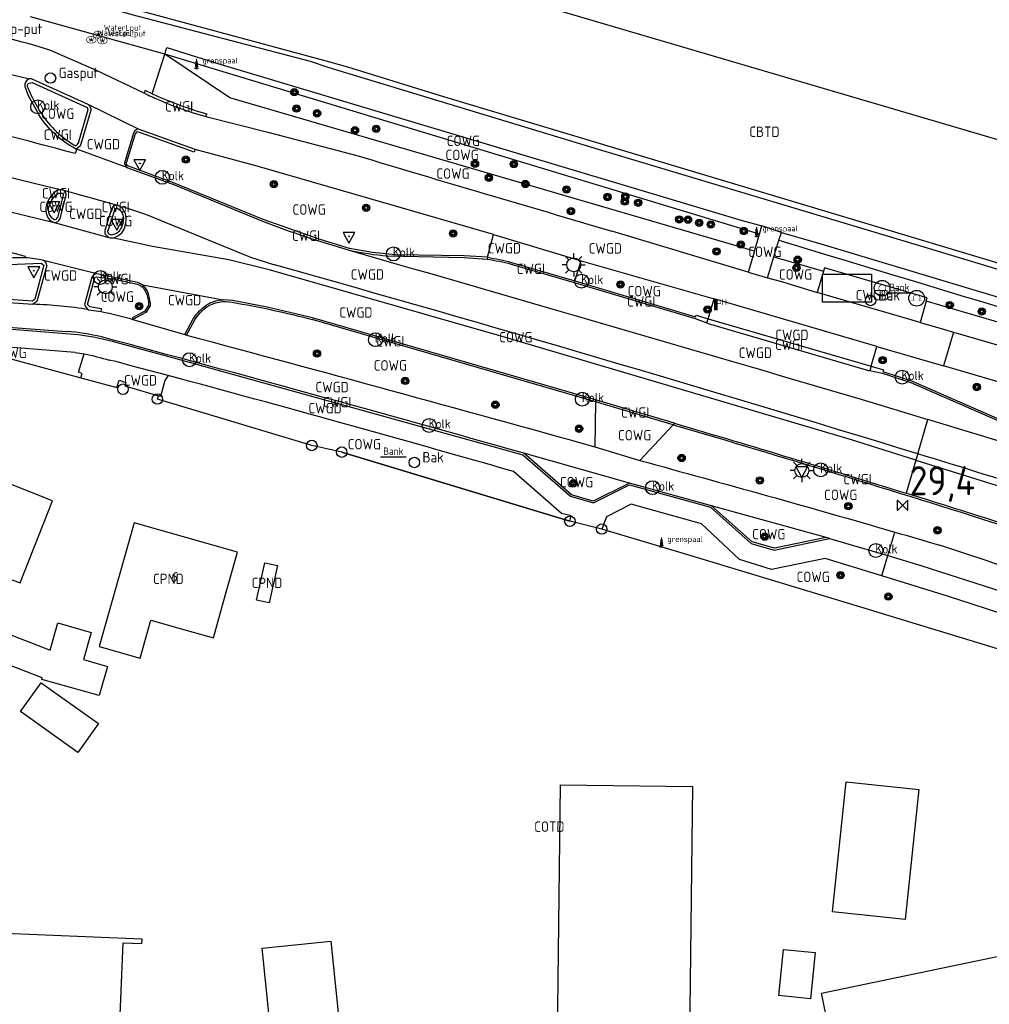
# Model space of a CAD drawing. Header units: metres. Extents: x 159597 to 163409, y 443622 to 446014.
# Tile 20 of 68: x 160269 to 160352, y 445674 to 445759. Entities that reach past the tile are written whole.
import ezdxf
from ezdxf.enums import TextEntityAlignment as Align

# ---------------------------------------------------------------- set-up
doc = ezdxf.new("R2010")
doc.units = ezdxf.units.M
doc.header["$LTSCALE"] = 4
doc.layers.get('0').update_dxf_attribs({"linetype": 'CONTINUOUS'})
for name, color, linetype in [('CBTD', 7, 'CONTINUOUS'), ('COTD', 7, 'CONTINUOUS'), ('COWG', 7, 'CONTINUOUS'), ('CPND', 7, 'CONTINUOUS'), ('CWGD', 7, 'CONTINUOUS'), ('CWGI', 7, 'CONTINUOUS'), ('G_BTD', 3, 'CONTINUOUS'), ('G_OTD', 32, 'CONTINUOUS'), ('G_OWG', 6, 'CONTINUOUS'), ('G_PND', 1, 'CONTINUOUS'), ('G_WGD', 7, 'CONTINUOUS'), ('G_WGI', 1, 'CONTINUOUS'), ('LSHD', 3, 'CONTINUOUS'), ('NAR', 7, 'CONTINUOUS'), ('PPALHM', 10, 'CONTINUOUS'), ('PVGO', 102, 'CONTINUOUS')]:
    doc.layers.add(name, color=color, linetype=linetype)
for name, color, linetype, true_color in [('PBAK', 7, 'CONTINUOUS', 0xbd2877), ('PBRD', 7, 'CONTINUOUS', 0xbd2877), ('PPAL', 7, 'CONTINUOUS', 0xbd2877), ('PPUT', 7, 'CONTINUOUS', 0xbd2877), ('PSTM', 7, 'CONTINUOUS', 0xde7233)]:
    doc.layers.add(name, color=color, linetype=linetype, true_color=true_color)
doc.styles.add('ISO', font='ISO')
doc.styles.get("Standard").update_dxf_attribs({"font": 'ISO'})

# ---------------------------------------------------------------- blocks, each defined once
blk = doc.blocks.new('verkeersbord-pl')
at = {"linetype": 'Continuous'}
blk.add_circle((0, 0), 0.03, dxfattribs=at)
blk = doc.blocks.new('boom')
at = {"color": 0}
for radius in [0.315, 0.225, 0.135]:
    blk.add_circle((0, 0), radius, dxfattribs=at)
blk = doc.blocks.new('lichtmast')
at = {"color": 0}
for p, q in [((0, 0.6), (0, 1)), ((-0.6, 0), (-1, 0)), ((-0.707, 0.707), (-0.424, 0.424)), ((0.424, 0.424), (0.707, 0.707)), ((0.6, 0), (1, 0)), ((-0.424, -0.424), (-0.707, -0.707)), ((0, -0.6), (0, -1)), ((0.424, -0.424), (0.707, -0.707))]:
    blk.add_line(p, q, dxfattribs=at)
blk.add_circle((0, 0), 0.6, dxfattribs=at)
blk = doc.blocks.new('grensmarkering')
at = {"linetype": 'ByBlock', "lineweight": -2}
h = blk.add_hatch(color=0, dxfattribs=at)
h.dxf.hatch_style = 1
h.paths.add_polyline_path([(0.089, 0.55, 0.219912), (0.05, 0.614, -0.457379), (0.044, 0.659, 2.245674), (-0.044, 0.659, -0.457379), (-0.05, 0.614, 0.219912), (-0.089, 0.55), (-0.149, 0.045), (-0.178, 0.045), (-0.178, 0.015, 0.018367), (-0.1, 0.005, -0.954633), (0.1, 0.005, 0.018367), (0.178, 0.015), (0.178, 0.045), (0.149, 0.045)])
at = {"linetype": 'ByBlock', "lineweight": -2, "true_color": 0x681648}
h = blk.add_hatch(color=219, dxfattribs=at)
h.dxf.hatch_style = 1
h.paths.add_polyline_path([(0.1, 0, 1), (-0.1, 0, 1)])
at = {"linetype": 'ByBlock', "lineweight": -2}
h = blk.add_hatch(color=0, dxfattribs=at)
h.dxf.hatch_style = 1
h.paths.add_polyline_path([(0.178, -0.045, -0.022381), (0.083, -0.056, -0.528879), (-0.083, -0.056, -0.022381), (-0.178, -0.045), (-0.178, -0.134, 0.083333), (0.178, -0.134)])
at = {"color": 0, "linetype": 'ByBlock', "lineweight": -2}
blk.add_attdef('GRENSMARKERING', (0.5, 0.35), '', height=0.5, dxfattribs=at)
blk = doc.blocks.new('strooikist')
at = {"color": 0}
blk.add_circle((0, 0), 0.45, dxfattribs=at)
at = {"color": 0, "style": 'ISO'}
blk.add_attdef('STROOIKIST', (0.7, 0), '', height=0.9, dxfattribs=at)
blk = doc.blocks.new('abri')
at = {"color": 0}
for p, q in [((-2.1, 1.2), (2.1, 1.2)), ((-2.1, -1.2), (-2.1, 1.2)), ((2.1, 1.2), (2.1, -1.2)), ((2.1, -1.2), (-2.1, -1.2))]:
    blk.add_line(p, q, dxfattribs=at)
at = {"color": 0, "linetype": 'Continuous', "style": 'ISO', "flags": 2}
blk.add_attdef('ABRI', text='', height=0.8, dxfattribs=at).set_placement((0, 0), align=Align.MIDDLE_CENTER)
blk = doc.blocks.new('kolk')
at = {"color": 0}
blk.add_circle((0, 0), 0.6, dxfattribs=at)
at = {"color": 0, "linetype": 'Continuous', "style": 'ISO'}
blk.add_attdef('KOLK', (-0.043, -0.262), '', height=0.8, dxfattribs=at)
blk = doc.blocks.new('verkeersbord')
at = {"color": 0}
for p, q in [((0.502, 0.322), (-0.504, 0.322)), ((-0.504, 0.322), (-0.001, -0.6)), ((-0.001, -0.6), (0.502, 0.322))]:
    blk.add_line(p, q, dxfattribs=at)
blk = doc.blocks.new('klok')
at = {"color": 0}
blk.add_circle((0, 0), 0.45, dxfattribs=at)
at = {"style": 'ISO'}
blk.add_attdef('KLOK', (0.7, 0), '', height=0.9, dxfattribs=at)
blk = doc.blocks.new('verkeersteller')
at = {"color": 0}
blk.add_circle((0, 0), 0.45, dxfattribs=at)
blk = doc.blocks.new('afsl-gas')
at = {"color": 0}
blk.add_circle((0, 0), 0.45, dxfattribs=at)
at = {"color": 0, "style": 'ISO'}
blk.add_attdef('AFSL-GAS', (0.7, 0), '', height=0.9, dxfattribs=at)
blk = doc.blocks.new('waterleidingput')
at = {"linetype": 'ByBlock', "lineweight": -2}
h = blk.add_hatch(color=0, dxfattribs=at)
h.dxf.hatch_style = 1
edge = h.paths.add_edge_path()
edge.add_spline(control_points=[(0.442, 0), (0.442, 0.043), (0.43, 0.087), (0.364, 0.201), (0.283, 0.258), (0.091, 0.323), (-0.019, 0.329), (-0.222, 0.288), (-0.313, 0.241), (-0.416, 0.124), (-0.441, 0.064), (-0.443, -0.058), (-0.419, -0.119), (-0.335, -0.218), (-0.276, -0.257), (-0.097, -0.325), (0.037, -0.332), (0.27, -0.27), (0.37, -0.201), (0.433, -0.076), (0.442, -0.038), (0.442, 0)], knot_values=[0, 0, 0, 0, 0.380029, 0.380029, 1.118666, 1.118666, 1.857303, 1.857303, 2.59594, 2.59594, 3.13294, 3.13294, 3.66994, 3.66994, 4.20694, 4.20694, 5.079565, 5.079565, 5.952189, 5.952189, 6.283185, 6.283185, 6.283185, 6.283185], degree=3, periodic=0)
edge = h.paths.add_edge_path(flags=16)
edge.add_ellipse((0, 0), major_axis=(0.392, 0), ratio=0.689655, start_angle=0, end_angle=360)
h = blk.add_hatch(color=0, dxfattribs=at)
h.dxf.hatch_style = 1
h.paths.add_polyline_path([(-0.05, -0.087, -0.141608), (-0.088, -0.047), (-0.1, -0.087), (-0.175, 0.175), (-0.225, 0.175), (-0.125, -0.175), (-0.075, -0.175)])
at = {"linetype": 'ByBlock', "lineweight": -2, "true_color": 0x104b6e}
h = blk.add_hatch(color=156, dxfattribs=at)
h.dxf.hatch_style = 1
h.paths.add_polyline_path([(0.1, 0, 1), (-0.1, 0, 1)])
at = {"linetype": 'ByBlock', "lineweight": -2}
h = blk.add_hatch(color=0, dxfattribs=at)
h.dxf.hatch_style = 1
h.paths.add_polyline_path([(0.025, 0.175), (-0.025, 0.175), (-0.05, 0.086, -0.269854), (0.05, 0.086)])
h = blk.add_hatch(color=0, dxfattribs=at)
h.dxf.hatch_style = 1
h.paths.add_polyline_path([(0.225, 0.175), (0.175, 0.175), (0.1, -0.087), (0.088, -0.047, -0.141608), (0.05, -0.087), (0.075, -0.175), (0.125, -0.175)])
at = {"color": 0, "linetype": 'ByBlock', "lineweight": -2}
blk.add_attdef('WATERLEIDINGPUT', (0.5, 0.35), '', height=0.5, dxfattribs=at)
blk = doc.blocks.new('haltepaal')
at = {"linetype": 'ByBlock', "lineweight": -2}
h = blk.add_hatch(color=0, dxfattribs=at)
h.dxf.hatch_style = 1
h.paths.add_polyline_path([(0.15, 0.45), (0.45, 0.45), (0.45, 0.8), (-0.15, 0.8), (-0.15, -0.1), (0, -0.1, -0.414214), (-0.1, 0, -1), (0.1, 0, -0.414214), (0, -0.1), (0.15, -0.1)])
h.paths.add_polyline_path([(0.15, 0.5), (0.15, 0.75), (0.4, 0.75), (0.4, 0.5)], flags=16)
at = {"linetype": 'ByBlock', "lineweight": -2, "true_color": 0x681648}
h = blk.add_hatch(color=219, dxfattribs=at)
h.dxf.hatch_style = 1
h.paths.add_polyline_path([(0.1, 0, 1), (-0.1, 0, 1)])
at = {"color": 0, "linetype": 'ByBlock', "lineweight": -2}
blk.add_attdef('HALTEPAAL', (0.5, 0.35), '', height=0.5, dxfattribs=at)
blk = doc.blocks.new('fietsklem')
at = {"color": 0, "linetype": 'Continuous', "const_width": 0.05}
blk.add_lwpolyline([(-0.486, -0.199), (-0.21, -0.199, -2.286164), (0.219, -0.199), (0.48, -0.199)], format="xyb", dxfattribs=at)
at = {"color": 0}
blk.add_circle((0, 0), 0.675, dxfattribs=at)
blk = doc.blocks.new('bank')
at = {"color": 0}
blk.add_line((1.1, 0), (-1.1, 0), dxfattribs=at)
at = {"color": 0, "linetype": 'Continuous', "style": 'ISO'}
blk.add_attdef('BANK', text='', height=0.65, rotation=360, dxfattribs=at).set_placement((0, 0.5), align=Align.MIDDLE_CENTER)
blk = doc.blocks.new('kilometerpaal')
at = {"color": 0}
for p, q in [((-0.442, 0.442), (0.442, -0.442)), ((-0.442, -0.442), (-0.442, 0.442)), ((0.442, 0.442), (-0.442, -0.442)), ((0.442, -0.442), (0.442, 0.442))]:
    blk.add_line(p, q, dxfattribs=at)
at = {"color": 0, "style": 'ISO'}
blk.add_attdef('KILOMETERPAAL', (0.591, 0.868), '', height=2.5, dxfattribs=at)

msp = doc.modelspace()

# ---------------------------------------------------------------- linework, layer by layer
at = {"layer": 'G_BTD', "linetype": 'Continuous', "transparency": 33554687}
for points in [[(160275.548, 445771.568), (160298.916, 445764.483), (160300.58, 445764.133), (160377.196, 445741.556)], [(160273.707, 445763.698), (160275.216, 445763.085), (160274.846, 445760.97), (160294, 445755.759), (160295.569, 445755.332), (160297.001, 445754.942), (160304.985, 445752.457), (160389.332, 445727.17)]]:
    msp.add_lwpolyline(points, dxfattribs=at)
at = {"layer": 'G_OTD', "linetype": 'Continuous', "transparency": 33554687}
for points in [[(160270.731, 445702.34), (160266.619, 445703.902), (160267.5, 445706.227), (160271.404, 445704.725), (160272.064, 445707.062), (160274.942, 445706.247), (160274.281, 445703.904), (160276.338, 445703.321), (160275.627, 445700.801), (160270.691, 445702.199), (160270.731, 445702.34)], [(160273.795, 445695.914), (160268.866, 445699.422), (160270.64, 445701.915), (160275.569, 445698.407), (160273.795, 445695.914)], [(160315.338, 445693.132), (160326.701, 445692.989), (160326.424, 445668.972), (160315.062, 445669.115), (160315.338, 445693.132)], [(160338.759, 445682.173), (160339.937, 445693.384), (160346.202, 445692.729), (160345.025, 445681.519), (160338.759, 445682.173)], [(160268.03, 445666.581), (160268.241, 445671.495), (160266.415, 445671.574), (160266.792, 445680.38), (160279.292, 445679.856), (160279.274, 445679.433), (160277.673, 445679.502), (160277.214, 445668.518), (160278.555, 445668.461), (160278.44, 445665.724), (160266.156, 445666.248), (160266.174, 445666.663), (160268.03, 445666.581)], [(160230.435, 445651.846), (160233.28, 445652.058), (160236.972, 445652.353), (160237.222, 445650.178), (160264.966, 445653.25), (160264.823, 445654.178), (160277.484, 445656.374), (160289.658, 445658.479), (160314.83, 445662.765), (160326.18, 445665.188), (160339.211, 445668.507), (160337.817, 445675.197), (160340.974, 445675.855), (160359.007, 445679.612), (160361.206, 445669.057), (160378.65, 445673.437), (160384.648, 445674.815), (160394.184, 445676.918)], [(160295.569, 445679.667), (160296.464, 445670.959), (160290.564, 445670.353), (160289.669, 445679.061), (160295.569, 445679.667)], [(160337.273, 445678.671), (160336.863, 445674.692), (160334.153, 445674.971), (160334.563, 445678.95), (160337.273, 445678.671)]]:
    msp.add_lwpolyline(points, dxfattribs=at)
at = {"layer": 'G_OWG', "linetype": 'Continuous', "transparency": 33554687}
for points in [[(160332.052, 445739.074), (160286.891, 445752.267), (160281.278, 445756.022)], [(160332.476, 445740.523), (160281.278, 445756.022)], [(160332.476, 445740.523), (160332.691, 445741.259)], [(160332.052, 445739.074), (160332.476, 445740.523)], [(160334.159, 445740.013), (160334.363, 445740.686)], [(160333.727, 445738.585), (160334.159, 445740.013)], [(160332.052, 445739.074), (160331.518, 445737.249)], [(160333.182, 445736.779), (160333.727, 445738.585)], [(160333.727, 445738.585), (160337.98, 445737.342)], [(160396.491, 445719.901), (160360.951, 445730.632), (160346.842, 445734.754)], [(160261.569, 445731.555), (160274.056, 445728.166)], [(160316.156, 445715.813), (160296.517, 445721.764), (160293.936, 445722.337), (160280.64, 445726.334), (160280.726, 445726.611)], [(160318.373, 445726.097), (160318.292, 445722.231)], [(160318.376, 445726.253), (160318.373, 445726.097)], [(160325.173, 445724.244), (160325.058, 445724.122)], [(160325.058, 445724.122), (160322.167, 445721.045)], [(160346.114, 445721.614), (160345.956, 445721.077)], [(160354.412, 445704.389), (160354.305, 445704.422), (160342.323, 445708.072), (160342.161, 445708.121), (160326.302, 445712.909), (160318.902, 445715.143)]]:
    msp.add_lwpolyline(points, dxfattribs=at)
for points in [[(160277.894, 445741.33, 0.251545), (160277.604, 445742.793)], [(160276.94, 445740.253, 0.28606), (160277.894, 445741.33)], [(160334.159, 445740.013, 0.001817), (160396.875, 445721.165)]]:
    msp.add_lwpolyline(points, format="xyb", dxfattribs=at)
at = {"layer": 'G_PND', "linetype": 'Continuous', "transparency": 33554687}
for points in [[(160264.638, 445711.04), (160263.387, 445707.868), (160266.521, 445706.629), (160268.153, 445710.765), (160268.818, 445710.501), (160271.6, 445717.559), (160264.195, 445720.485), (160261.032, 445712.466), (160264.638, 445711.04)], [(160286.258, 445708.584), (160287.549, 445713.15), (160278.636, 445715.678), (160275.624, 445705.024), (160279.158, 445704.02), (160280.083, 445707.291), (160283.212, 445706.403), (160285.461, 445705.765), (160286.258, 445708.584)], [(160289.163, 445709.025), (160289.89, 445712.245), (160290.986, 445711.998), (160290.259, 445708.777), (160289.163, 445709.025)]]:
    msp.add_lwpolyline(points, dxfattribs=at)
at = {"layer": 'G_WGD', "linetype": 'Continuous', "transparency": 33554687}
for points in [[(160273.603, 445763.254), (160274.9, 445762.838), (160274.258, 445760.65), (160278.431, 445759.452), (160293.806, 445755.416), (160295.326, 445754.905), (160318.579, 445747.86), (160346.349, 445739.515), (160375.669, 445730.653), (160400.495, 445723.131), (160430.799, 445713.952), (160463.198, 445704.269)], [(160281.278, 445756.022), (160269.728, 445759.247)], [(160279.493, 445752.674), (160275.412, 445754.631), (160271.392, 445756.36), (160270.004, 445756.806)], [(160281.278, 445756.022), (160281.457, 445756.59), (160285.57, 445755.308), (160330.984, 445741.711), (160332.691, 445741.259)], [(160261.89, 445755.731), (160269.527, 445753.943), (160269.556, 445753.864)], [(160280.205, 445752.614), (160281.278, 445756.022)], [(160274.676, 445751.694), (160269.865, 445753.867)], [(160269.217, 445753.254), (160269.521, 445752.466), (160270.454, 445750.782)], [(160280.205, 445752.614), (160279.586, 445752.907), (160279.493, 445752.674)], [(160279.005, 445749.567), (160274.676, 445751.694)], [(160274.904, 445751.211), (160274.065, 445748.281)], [(160284.82, 445750.647), (160290.152, 445749.308)], [(160253.445, 445748.967), (160272.383, 445744.35)], [(160278.572, 445749.217), (160277.83, 445746.771)], [(160279.005, 445749.567), (160278.886, 445749.549)], [(160283.889, 445747.818), (160279.005, 445749.567)], [(160290.152, 445749.308), (160297.817, 445747.297)], [(160273.589, 445747.888), (160273.699, 445747.85)], [(160273.699, 445747.85), (160273.568, 445747.469)], [(160278.085, 445746.23), (160273.699, 445747.85)], [(160289.221, 445746.38), (160283.889, 445747.818)], [(160252.022, 445746.356), (160271.742, 445741.535)], [(160278.085, 445746.23), (160282.123, 445744.763), (160289.694, 445741.66)], [(160309.589, 445740.514), (160289.221, 445746.38)], [(160272.278, 445741.89), (160272.786, 445743.898)], [(160272.547, 445744.304), (160277.205, 445743.018)], [(160276.464, 445740.252), (160276.151, 445740.538), (160276.143, 445740.88), (160276.752, 445742.826)], [(160277.604, 445742.793), (160277.205, 445743.018)], [(160277.604, 445742.793), (160277.633, 445742.897), (160279.619, 445742.256), (160288.673, 445738.563), (160290.726, 445737.891)], [(160271.742, 445741.535), (160276.464, 445740.252)], [(160334.363, 445740.686), (160332.691, 445741.259)], [(160345.956, 445721.077), (160340.405, 445722.809), (160310.321, 445731.718), (160290.388, 445737.444), (160286.808, 445738.315), (160280.221, 445739.468), (160276.885, 445740.176), (160276.94, 445740.253)], [(160309.063, 445738.537), (160309.589, 445740.514)], [(160309.589, 445740.514), (160317.132, 445738.239)], [(160331.518, 445737.249), (160319.776, 445740.801)], [(160334.363, 445740.686), (160337.761, 445739.709), (160397.092, 445721.88)], [(160269.262, 445738.486), (160269.297, 445738.613), (160267.869, 445738.967)], [(160300.476, 445738.655), (160307.054, 445738.524), (160309.024, 445738.39)], [(160271.116, 445737.83), (160270.274, 445734.742), (160269.921, 445734.496)], [(160275.434, 445737.118), (160270.836, 445738.255)], [(160309.063, 445738.537), (160309.024, 445738.39)], [(160311.101, 445737.958), (160316.532, 445736.377)], [(160316.578, 445736.52), (160317.132, 445738.239)], [(160317.132, 445738.239), (160328.571, 445734.949)], [(160279.381, 445736.156), (160278.937, 445736.37), (160275.434, 445737.118)], [(160331.518, 445737.249), (160333.182, 445736.779)], [(160337.98, 445737.342), (160337.451, 445735.508)], [(160346.842, 445734.754), (160346.926, 445735.049), (160338.066, 445737.641), (160337.98, 445737.342)], [(160275.01, 445736.837), (160274.379, 445734.462)], [(160279.381, 445736.156), (160286.298, 445734.877)], [(160316.532, 445736.377), (160316.578, 445736.52)], [(160316.532, 445736.377), (160326.949, 445733.259), (160327.95, 445732.884)], [(160333.182, 445736.779), (160334.375, 445736.443), (160337.451, 445735.508)], [(160346.322, 445732.916), (160337.451, 445735.508)], [(160255.1, 445734.994), (160261.87, 445733.242), (160263.832, 445732.881), (160265.877, 445732.67), (160272.827, 445732.163)], [(160263.25, 445734.963), (160269.921, 445734.496)], [(160280.012, 445734.629), (160280.015, 445734.369), (160279.648, 445733.797), (160278.542, 445733.189)], [(160318.376, 445726.253), (160294.009, 445733.324), (160290.082, 445734.25), (160287.114, 445734.812), (160286.298, 445734.877)], [(160328.059, 445733.247), (160328.571, 445734.949)], [(160342.593, 445730.858), (160328.571, 445734.949)], [(160346.842, 445734.754), (160346.322, 445732.916)], [(160274.721, 445734.022), (160275.795, 445733.864)], [(160278.542, 445733.189), (160283.018, 445731.879)], [(160283.018, 445731.879), (160283.727, 445733.246)], [(160327.95, 445732.884), (160328.059, 445733.247)], [(160327.95, 445732.884), (160328.05, 445732.847), (160341.869, 445728.804), (160341.985, 445728.78)], [(160346.322, 445732.916), (160347.634, 445732.553), (160349.188, 445732.097)], [(160283.018, 445731.879), (160283.146, 445731.836)], [(160349.188, 445732.097), (160348.333, 445729.182)], [(160349.188, 445732.097), (160353.534, 445730.823), (160396.07, 445718.516)], [(160273.56, 445730.34), (160264.927, 445731.033), (160263.561, 445731.187), (160261.569, 445731.555)], [(160274.056, 445728.166), (160274.168, 445728.53), (160273.853, 445728.644), (160274.346, 445730.214)], [(160342.096, 445729.16), (160342.593, 445730.858)], [(160342.593, 445730.858), (160348.333, 445729.182)], [(160281.577, 445728.356), (160278.475, 445729.172), (160277.081, 445729.557), (160276.491, 445729.67)], [(160342.096, 445729.16), (160341.985, 445728.78)], [(160341.985, 445728.78), (160343.06, 445728.562), (160344.464, 445728.11), (160345.502, 445727.757), (160364.266, 445719.57)], [(160395.429, 445715.422), (160358.803, 445726.126), (160348.333, 445729.182)], [(160274.056, 445728.166), (160277.15, 445727.325), (160277.356, 445727.964), (160277.936, 445727.748), (160277.841, 445727.459), (160280.726, 445726.611)], [(160281.577, 445728.356), (160281.275, 445727.936), (160280.905, 445726.558), (160280.726, 445726.611)], [(160325.173, 445724.244), (160318.376, 445726.253)], [(160341.325, 445726.302), (160346.984, 445724.581)], [(160346.114, 445721.614), (160346.984, 445724.581)], [(160367.083, 445718.468), (160346.984, 445724.581)], [(160321.278, 445719.104), (160318.166, 445717.552), (160316.29, 445718.099), (160312.182, 445721.675)], [(160321.278, 445719.104), (160312.182, 445721.675)], [(160318.292, 445722.231), (160322.167, 445721.045)], [(160345.956, 445721.077), (160345.118, 445718.218)], [(160345.956, 445721.077), (160392.376, 445706.595)], [(160316.156, 445715.813), (160316.28, 445716.271), (160315.443, 445716.475), (160311.291, 445720.099)], [(160328.347, 445717.148), (160321.278, 445719.104)], [(160343.009, 445711.114), (160338.149, 445712.611), (160333.506, 445711.669), (160330.764, 445712.534), (160327.49, 445715.589), (160321.44, 445717.292), (160319.3, 445716.191), (160318.902, 445715.143)], [(160338.213, 445714.418), (160333.762, 445713.488), (160331.848, 445714.027), (160328.347, 445717.148)], [(160338.213, 445714.418), (160328.347, 445717.148)], [(160318.902, 445715.143), (160316.156, 445715.813)], [(160343.544, 445712.851), (160344.139, 445714.88)], [(160338.518, 445714.328), (160338.213, 445714.418)], [(160338.518, 445714.328), (160343.544, 445712.851)], [(160355.12, 445711.302), (160351.905, 445712.451), (160347.969, 445713.761)], [(160343.009, 445711.114), (160343.544, 445712.851)], [(160343.544, 445712.851), (160346.387, 445712.015), (160353.512, 445709.721), (160355.653, 445708.939)], [(160355.3, 445707.222), (160348.657, 445709.375), (160343.009, 445711.114)]]:
    msp.add_lwpolyline(points, dxfattribs=at)
for points in [[(160270.004, 445756.806, 0.014217), (160261.87, 445758.742)], [(160269.556, 445753.864, 0.327211), (160269.217, 445753.254)], [(160269.865, 445753.867, 0.210368), (160269.556, 445753.864)], [(160279.493, 445752.674, 0.006358), (160280.129, 445752.374)], [(160280.129, 445752.374, 0.038985), (160284.82, 445750.647)], [(160274.676, 445751.694, -0.107024), (160274.812, 445751.559)], [(160274.812, 445751.559, -0.144234), (160274.904, 445751.211)], [(160273.589, 445747.888, -0.133514), (160270.454, 445750.782)], [(160273.568, 445747.469, 0.00408), (160264.478, 445749.836)], [(160278.886, 445749.549, 0.20117), (160278.572, 445749.217)], [(160273.806, 445747.955, -0.236658), (160273.589, 445747.888)], [(160274.065, 445748.281, -0.127899), (160273.806, 445747.955)], [(160297.817, 445747.297, 0.00192), (160319.776, 445740.801)], [(160277.83, 445746.771, 0.337368), (160278.085, 445746.23)], [(160271.105, 445743.031, -0.135436), (160271.845, 445744.167)], [(160272.383, 445744.35, 0.239757), (160271.845, 445744.167)], [(160272.547, 445744.304, 0.074177), (160272.383, 445744.35)], [(160272.786, 445743.898, 0.348366), (160272.547, 445744.304)], [(160271.105, 445743.031, 0.187115), (160271.148, 445742.096)], [(160277.205, 445743.018, 0.268754), (160276.752, 445742.826)], [(160271.148, 445742.096, 0.227693), (160271.742, 445741.535)], [(160271.742, 445741.535, 0.333479), (160272.278, 445741.89)], [(160289.694, 445741.66, 0.024226), (160297.158, 445739.161)], [(160276.464, 445740.252, 0.178571), (160276.94, 445740.253)], [(160297.158, 445739.161, 0.034386), (160300.476, 445738.655)], [(160297.158, 445739.161, -0.000523), (160341.325, 445726.302)], [(160269.262, 445738.486, 0.143398), (160265.315, 445737.614)], [(160270.836, 445738.255, 0.062849), (160269.262, 445738.486)], [(160271.116, 445737.83, 0.245227), (160270.836, 445738.255)], [(160346.114, 445721.614, 0.005937), (160290.726, 445737.891)], [(160309.024, 445738.39, -0.019324), (160311.101, 445737.958)], [(160275.434, 445737.118, 0.279721), (160275.01, 445736.837)], [(160279.778, 445735.608, 0.119403), (160279.381, 445736.156)], [(160280.012, 445734.629, 0.110129), (160279.778, 445735.608)], [(160274.721, 445734.022, 0.034988), (160269.921, 445734.496)], [(160274.379, 445734.462, 0.196726), (160274.721, 445734.022)], [(160284.666, 445734.285, -0.165453), (160286.298, 445734.877)], [(160275.795, 445733.864, -0.025809), (160278.542, 445733.189)], [(160283.727, 445733.246, -0.065759), (160284.666, 445734.285)], [(160275.826, 445731.692, 0.032332), (160272.827, 445732.163)], [(160283.146, 445731.836, -0.002756), (160318.292, 445722.231)], [(160312.182, 445721.675, 0.002882), (160275.826, 445731.692)], [(160273.56, 445730.34, -0.010321), (160274.346, 445730.214)], [(160274.346, 445730.214, -0.03255), (160276.491, 445729.67)], [(160311.291, 445720.099, 0.004013), (160281.577, 445728.356)], [(160325.173, 445724.244, -0.003995), (160345.118, 445718.218)], [(160368.982, 445714.473, 0.002495), (160346.114, 445721.614)], [(160322.167, 445721.045, -0.004593), (160344.139, 445714.88)], [(160353.434, 445715.602, 0.00167), (160345.118, 445718.218)], [(160344.139, 445714.88, -0.000722), (160347.969, 445713.761)]]:
    msp.add_lwpolyline(points, format="xyb", dxfattribs=at)
at = {"layer": 'G_WGI', "linetype": 'Continuous', "transparency": 33554687}
for points in [[(160269.538, 445753.044, -0.262523), (160269.507, 445753.497)], [(160270.663, 445750.919, -0.038141), (160269.538, 445753.044)], [(160280.205, 445752.614, 0.038668), (160284.888, 445750.887)], [(160270.663, 445750.919, 0.128004), (160273.629, 445748.135)], [(160278.102, 445746.419, -0.303494), (160277.976, 445746.735)], [(160271.408, 445743.143, -0.138295), (160272.123, 445744.062)], [(160272.469, 445744.045, -0.400079), (160272.518, 445743.888)], [(160271.737, 445741.796, -0.405985), (160271.408, 445743.143)], [(160271.737, 445741.796, 0.376117), (160272.038, 445741.962)], [(160277.173, 445742.77, -0.333597), (160277.702, 445741.741)], [(160277.702, 445741.741, -0.159805), (160277.329, 445740.76)], [(160276.86, 445740.49, -0.602132), (160276.382, 445740.806)], [(160277.329, 445740.76, -0.163198), (160276.86, 445740.49)], [(160309.063, 445738.537, -0.019674), (160311.141, 445738.102)], [(160278.905, 445736.224, -0.160947), (160279.409, 445735.927)], [(160279.409, 445735.927, -0.103161), (160279.8, 445735.1)], [(160284.897, 445734.285, -0.194699), (160287.085, 445734.665)], [(160287.085, 445734.665, -0.02211), (160293.971, 445733.179)], [(160283.855, 445733.168, -0.066235), (160284.897, 445734.285)], [(160273.819, 445731.9, -0.031912), (160276.759, 445731.308)], [(160325.058, 445724.122, -0.005654), (160353.359, 445715.468)]]:
    msp.add_lwpolyline(points, format="xyb", dxfattribs=at)
for points in [[(160269.507, 445753.497), (160269.847, 445753.593), (160274.594, 445751.436), (160274.657, 445751.248), (160273.83, 445748.369), (160273.629, 445748.135)], [(160284.82, 445750.647), (160284.888, 445750.887)], [(160283.889, 445747.818), (160283.805, 445747.582), (160278.948, 445749.329), (160278.846, 445749.321), (160278.715, 445749.173), (160277.976, 445746.735)], [(160309.063, 445738.537), (160307.06, 445738.674), (160301.142, 445738.763), (160299.15, 445738.952), (160297.188, 445739.309), (160294.657, 445740.067), (160289.745, 445741.802), (160282.18, 445744.902), (160278.102, 445746.419)], [(160272.518, 445743.888), (160272.038, 445741.962)], [(160272.123, 445744.062), (160272.469, 445744.045)], [(160277.173, 445742.77), (160276.965, 445742.696), (160276.382, 445740.806)], [(160263.31, 445735.864), (160263.906, 445736.382), (160265.441, 445737.398), (160266.484, 445737.871), (160270.65, 445738.044), (160270.868, 445737.859), (160270.078, 445734.936), (160269.898, 445734.749), (160263.351, 445735.21)], [(160311.141, 445738.102), (160316.578, 445736.52)], [(160275.795, 445733.864), (160275.819, 445734.113), (160274.817, 445734.26), (160274.631, 445734.468), (160275.249, 445736.79), (160275.412, 445736.856), (160276.972, 445736.649), (160278.905, 445736.224)], [(160316.578, 445736.52), (160326.976, 445733.418), (160327.023, 445733.561), (160328.059, 445733.247)], [(160253.715, 445735.313), (160255.053, 445734.852), (160261.832, 445733.097), (160262.82, 445732.895), (160264.837, 445732.606), (160273.819, 445731.9)], [(160279.8, 445735.1), (160279.875, 445734.713), (160279.879, 445734.408), (160279.552, 445733.899), (160278.496, 445733.319), (160278.542, 445733.189)], [(160283.146, 445731.836), (160283.855, 445733.168)], [(160318.373, 445726.097), (160293.971, 445733.179)], [(160328.059, 445733.247), (160342.096, 445729.16)], [(160276.759, 445731.308), (160282.028, 445729.872), (160312.109, 445721.539), (160316.217, 445717.965), (160318.181, 445717.392), (160321.294, 445718.944), (160328.273, 445717.013), (160331.774, 445713.892), (160333.756, 445713.333), (160338.518, 445714.328)], [(160342.096, 445729.16), (160343.147, 445728.852), (160343.106, 445728.705), (160344.512, 445728.252), (160345.557, 445727.897), (160364.326, 445719.708)], [(160325.058, 445724.122), (160318.373, 445726.097)]]:
    msp.add_lwpolyline(points, dxfattribs=at)
at = {"layer": 'LSHD', "linetype": 'Continuous', "lineweight": -3, "transparency": 33554687}
msp.add_lwpolyline([(160296.517, 445721.764), (160316.156, 445715.813)], dxfattribs=at)

# ---------------------------------------------------------------- block references
at = {"layer": 'PBAK', "transparency": 33554687}
for p in [(160342.049, 445734.817), (160302.766, 445720.872)]:
    msp.add_blockref('strooikist', p, dxfattribs=at).add_auto_attribs({'STROOIKIST': 'Bak'})
at = {"layer": 'PBRD', "transparency": 33554687}
for p in [(160279.127, 445746.61), (160271.753, 445742.977), (160277.139, 445741.461), (160297.137, 445740.344), (160270.006, 445737.382), (160336.127, 445720.186)]:
    msp.add_blockref('verkeersbord', p, dxfattribs=at)
at = {"layer": 'PPAL', "transparency": 33554687}
for name, p, values in [('grensmarkering', (160284.015, 445754.877), {'GRENSMARKERING': 'grenspaal'}), ('grensmarkering', (160332.231, 445740.417), {'GRENSMARKERING': 'grenspaal'}), ('haltepaal', (160328.729, 445734.077), {'HALTEPAAL': 'H'}), ('grensmarkering', (160324.047, 445713.682), {'GRENSMARKERING': 'grenspaal'})]:
    msp.add_blockref(name, p, dxfattribs=at).add_auto_attribs(values)
for name, p in [('verkeersbord-pl', (160279.127, 445746.61)), ('verkeersbord-pl', (160271.753, 445742.977)), ('verkeersbord-pl', (160277.139, 445741.461)), ('verkeersbord-pl', (160297.137, 445740.344)), ('lichtmast', (160316.487, 445737.892)), ('verkeersbord-pl', (160270.006, 445737.382)), ('lichtmast', (160276.163, 445735.996)), ('verkeersteller', (160277.681, 445727.182)), ('verkeersteller', (160280.646, 445726.332)), ('verkeersteller', (160293.936, 445722.337)), ('verkeersteller', (160296.517, 445721.764)), ('lichtmast', (160336.127, 445720.186)), ('verkeersteller', (160316.156, 445715.813)), ('verkeersteller', (160318.902, 445715.143))]:
    msp.add_blockref(name, p, dxfattribs=at)
at = {"layer": 'PPALHM', "transparency": 33554687}
msp.add_blockref('kilometerpaal', (160344.815, 445717.186), dxfattribs=at).add_auto_attribs({'KILOMETERPAAL': '29,4'})
at = {"layer": 'PPUT', "transparency": 33554687}
for name, p, values in [('klok', (160265.884, 445757.763), {'KLOK': 'Insp-put'}), ('waterleidingput', (160274.95, 445757.266), {'WATERLEIDINGPUT': 'WaterLput'}), ('waterleidingput', (160275.528, 445757.703), {'WATERLEIDINGPUT': 'WaterLput'}), ('waterleidingput', (160275.906, 445757.205), {'WATERLEIDINGPUT': 'WaterLput'}), ('afsl-gas', (160271.438, 445753.969), {'AFSL-GAS': 'Gasput'}), ('kolk', (160270.342, 445751.495), {'KOLK': 'Kolk'}), ('kolk', (160281.064, 445745.425), {'KOLK': 'Kolk'}), ('kolk', (160300.961, 445738.829), {'KOLK': 'Kolk'}), ('kolk', (160275.734, 445736.794), {'KOLK': 'Kolk'}), ('kolk', (160317.165, 445736.487), {'KOLK': 'Kolk'}), ('kolk', (160299.415, 445731.444), {'KOLK': 'Kolk'}), ('kolk', (160283.406, 445729.719), {'KOLK': 'Kolk'}), ('kolk', (160344.76, 445728.221), {'KOLK': 'Kolk'}), ('kolk', (160317.229, 445726.321), {'KOLK': 'Kolk'}), ('kolk', (160304.038, 445724.063), {'KOLK': 'Kolk'}), ('kolk', (160337.748, 445720.233), {'KOLK': 'Kolk'}), ('kolk', (160323.274, 445718.703), {'KOLK': 'Kolk'}), ('kolk', (160342.502, 445713.292), {'KOLK': 'Kolk'})]:
    msp.add_blockref(name, p, dxfattribs=at).add_auto_attribs(values)
at = {"layer": 'PSTM', "transparency": 33554687}
for name, p in [('abri', (160340.014, 445735.885)), ('fietsklem', (160343.042, 445735.877)), ('fietsklem', (160346.015, 445735.016))]:
    msp.add_blockref(name, p, dxfattribs=at)
for p in [(160344.528, 445735.446), (160300.956, 445721.339)]:
    msp.add_blockref('bank', p, dxfattribs=at).add_auto_attribs({'BANK': 'Bank'})
at = {"layer": 'PVGO', "transparency": 33554687}
for p in [(160292.436, 445752.747), (160292.626, 445751.342), (160294.391, 445750.932), (160297.656, 445749.467), (160299.486, 445749.602), (160283.095, 445746.948), (160307.986, 445746.582), (160311.331, 445746.552), (160309.181, 445745.392), (160290.67, 445744.837), (160312.326, 445744.847), (160315.861, 445744.377), (160319.396, 445743.732), (160320.891, 445743.332), (160320.931, 445743.767), (160298.609, 445742.797), (160316.251, 445742.517), (160322.036, 445743.237), (160325.571, 445741.802), (160326.326, 445741.777), (160327.291, 445741.507), (160328.286, 445741.367), (160331.131, 445740.802), (160306.108, 445740.59), (160330.876, 445739.637), (160328.786, 445739.047), (160335.771, 445738.332), (160335.661, 445737.627), (160320.514, 445736.196), (160279.068, 445734.329), (160328.018, 445734.042), (160348.861, 445734.427), (160351.616, 445733.872), (160294.385, 445730.254), (160343.084, 445729.676), (160301.983, 445727.895), (160351.194, 445727.369), (160309.74, 445725.847), (160316.947, 445723.781), (160325.779, 445721.261), (160316.456, 445719.079), (160332.517, 445719.328), (160340.134, 445717.106), (160347.813, 445715.034), (160332.921, 445714.486), (160339.456, 445711.175), (160343.581, 445709.326)]:
    msp.add_blockref('boom', p, dxfattribs=at)

# ---------------------------------------------------------------- texts
at = {"layer": 'CBTD', "transparency": 33554687, "style": 'ISO'}
msp.add_text('CBTD', height=0.9, dxfattribs=at).set_placement((160332.91, 445749.346), align=Align.MIDDLE_CENTER)
at = {"layer": 'COTD', "transparency": 33554687, "style": 'ISO'}
msp.add_text('COTD', height=0.9, dxfattribs=at).set_placement((160314.387, 445689.52), align=Align.MIDDLE_CENTER)
at = {"layer": 'COWG', "transparency": 33554687, "style": 'ISO'}
for p in [(160272.061, 445750.902), (160306.985, 445748.568), (160306.877, 445747.351), (160306.091, 445745.745), (160271.914, 445742.886), (160293.706, 445742.654), (160277.049, 445741.655), (160332.941, 445739.01), (160335.581, 445737.06), (160322.552, 445735.628), (160277.197, 445735.15), (160311.5, 445731.66), (160267.958, 445730.306), (160300.697, 445729.235), (160321.733, 445723.22), (160298.46, 445722.448), (160316.73, 445719.181), (160339.476, 445718.087), (160333.28, 445714.704), (160337.101, 445711.024)]:
    msp.add_text('COWG', height=0.9, dxfattribs=at).set_placement(p, align=Align.MIDDLE_CENTER)
at = {"layer": 'CPND', "transparency": 33554687, "style": 'ISO'}
for p in [(160281.587, 445710.853), (160290.075, 445710.511)]:
    msp.add_text('CPND', height=0.9, dxfattribs=at).set_placement(p, align=Align.MIDDLE_CENTER)
at = {"layer": 'CWGD', "transparency": 33554687, "style": 'ISO'}
for p in [(160275.996, 445748.273), (160274.474, 445742.283), (160310.518, 445739.314), (160319.205, 445739.306), (160272.303, 445736.972), (160298.722, 445737.062), (160282.981, 445734.852), (160342.189, 445735.28), (160297.73, 445733.79), (160335.272, 445731.864), (160332.121, 445730.322), (160279.187, 445727.945), (160295.684, 445727.363), (160295.081, 445725.549)]:
    msp.add_text('CWGD', height=0.9, dxfattribs=at).set_placement(p, align=Align.MIDDLE_CENTER)
at = {"layer": 'CWGI', "transparency": 33554687, "style": 'ISO'}
for p in [(160282.509, 445751.529), (160272.061, 445749.093), (160271.914, 445744.048), (160277.049, 445742.868), (160293.443, 445740.401), (160312.801, 445737.541), (160277.197, 445736.671), (160322.296, 445734.733), (160300.697, 445731.305), (160335.023, 445731.013), (160296.117, 445726.061), (160321.773, 445725.171), (160340.922, 445719.43)]:
    msp.add_text('CWGI', height=0.9, dxfattribs=at).set_placement(p, align=Align.MIDDLE_CENTER)
at = {"layer": 'NAR', "transparency": 33554687, "style": 'ISO'}
msp.add_text('6', height=0.9, rotation=344.2, dxfattribs=at).set_placement((160282.14, 445711.046), align=Align.MIDDLE_CENTER)

doc.saveas('drawing.dxf')
